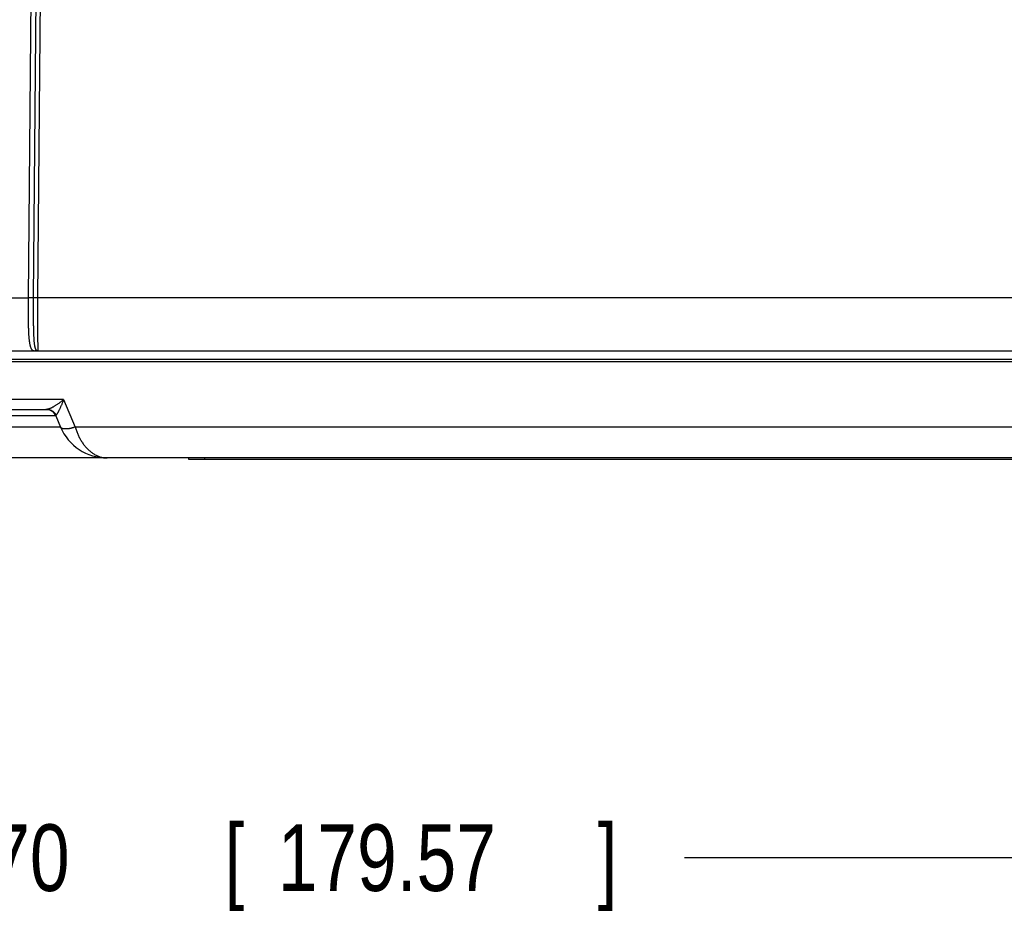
# Model space of a CAD drawing. Header units: inches. Extents: x 0 to 34, y 0 to 22.
# Tile 38 of 111: x 20.7 to 22.6, y 4.8 to 6.5. Entities that reach past the tile are written whole.
import ezdxf

# ---------------------------------------------------------------- set-up
doc = ezdxf.new("R2010")
doc.units = ezdxf.units.IN
doc.header["$LTSCALE"] = 1.87
doc.header["$MEASUREMENT"] = 0
doc.layers.get('0').update_dxf_attribs({"linetype": 'CONTINUOUS'})
doc.layers.add('DIMENSIONS', color=7, linetype='CONTINUOUS')
doc.styles.get("Standard").update_dxf_attribs({"font": 'txt', "width": 0.8})
doc.dimstyles.new('DIMSTYLE_1', dxfattribs={"dimtxt": 0.125, "dimasz": 0.18, "dimexe": 0.18, "dimexo": 0.0625, "dimgap": 0.09, "dimtad": 0, "dimtih": 1, "dimtoh": 1, "dimdec": 3, "dimzin": 4, "dimdsep": 46, "dimtxsty": 'STANDARD', "dimblk": '_FILLED', "dimblk1": '_FILLED', "dimblk2": '_FILLED', "dimcen": 0.09, "dimadec": 0, "dimazin": 0, "dimtp": 0.01, "dimtm": 0.01, "dimtfac": 1, "dimtdec": 3, "dimtofl": 0, "dimtmove": 0, "dimatfit": 3, "dimldrblk": '_FILLED', "dimfxl": 1, "dimtolj": 1, "dimtzin": 4, "dimarcsym": 0})

# ---------------------------------------------------------------- blocks, each defined once
blk = doc.blocks.new('_FILLED')
at = {"color": 0, "linetype": 'BYBLOCK'}
blk.add_solid([(0, 0), (-1, 0.174), (-1, -0.174)], dxfattribs=at)
blk = doc.blocks.new('*D0')
at = {"layer": 'DIMENSIONS', "color": 2, "linetype": 'CONTINUOUS'}
for p, q in [((17.5503, 7.3875), (17.5503, 4.805)), ((24.6201, 5.9168), (24.6201, 4.805)), ((17.5503, 4.93), (20.4163, 4.93)), ((24.6201, 4.93), (21.9663, 4.93))]:
    blk.add_line(p, q, dxfattribs=at)
at = {"layer": 'DIMENSIONS', "color": 2, "linetype": 'CONTINUOUS', "xscale": 0.18, "yscale": 0.18, "zscale": 0.18, "rotation": 180}
blk.add_blockref('_FILLED', (17.5503, 4.93), dxfattribs=at)
at = {"layer": 'DIMENSIONS', "color": 2, "linetype": 'CONTINUOUS', "xscale": 0.18, "yscale": 0.18, "zscale": 0.18}
blk.add_blockref('_FILLED', (24.6201, 4.93), dxfattribs=at)
at = {"layer": 'DIMENSIONS', "color": 2, "linetype": 'CONTINUOUS', "width": 0.8}
for s, p in [('7.070', (20.4788, 4.8675)), ('[', (21.1038, 4.8675)), ('179.57', (21.2038, 4.8675)), (']', (21.8038, 4.8675))]:
    blk.add_text(s, height=0.125, dxfattribs=at).set_placement(p)

msp = doc.modelspace()

# ---------------------------------------------------------------- linework, layer by layer
at = {"color": 7, "linetype": 'CONTINUOUS'}
for p, q in [((20.7444, 6.9969), (20.7355, 5.9801)), ((20.7541, 6.9969), (20.7453, 5.9802)), ((20.7541, 5.9801), (20.7629, 6.9969)), ((20.2257, 5.9801), (20.7355, 5.9801)), ((24.2066, 5.9801), (20.7541, 5.9801)), ((20.1884, 5.881), (24.5201, 5.881)), ((20.3519, 5.8652), (24.4343, 5.8652)), ((20.3519, 5.861), (24.4343, 5.861)), ((20.8022, 5.7893), (20.4425, 5.7893)), ((20.8022, 5.7893), (20.824, 5.7379)), ((20.4739, 5.771), (20.7708, 5.771)), ((20.7875, 5.7588), (20.4572, 5.7588)), ((20.7875, 5.7588), (20.7964, 5.7379)), ((20.7964, 5.7379), (20.4483, 5.7379)), ((24.3238, 5.68), (18.8649, 5.68)), ((21.0373, 5.677), (21.0373, 5.68)), ((23.0373, 5.677), (21.0373, 5.677)), ((21.0673, 5.677), (21.0673, 5.68))]:
    msp.add_line(p, q, dxfattribs=at)
for centre, radius, start, end in [((20.7691, 5.751), 0.02, 23, 90), ((20.8838, 5.775), 0.095, 202.9827, 270)]:
    msp.add_arc(centre, radius, start, end, dxfattribs=at)
for points, knots in [([(20.7453, 5.9802), (20.7452, 5.9802), (20.7451, 5.9802), (20.7448, 5.9802), (20.7446, 5.9801), (20.7443, 5.9801), (20.7439, 5.9801), (20.7435, 5.9801), (20.743, 5.9801), (20.7425, 5.9801), (20.742, 5.9801), (20.7415, 5.9801), (20.7409, 5.9801), (20.7403, 5.9801), (20.7396, 5.9801), (20.739, 5.9801), (20.7383, 5.9801), (20.7376, 5.9801), (20.7369, 5.9801), (20.7362, 5.9801), (20.7358, 5.9801), (20.7355, 5.9801)], [0, 0, 0, 0, 0.018674, 0.042276, 0.070683, 0.103753, 0.141322, 0.183199, 0.229177, 0.279023, 0.332487, 0.389302, 0.449182, 0.511827, 0.576921, 0.64414, 0.713144, 0.783588, 0.855119, 0.927377, 1, 1, 1, 1]), ([(20.7355, 5.9801), (20.7355, 5.9788), (20.7355, 5.9761), (20.7355, 5.972), (20.7355, 5.9679), (20.7355, 5.9639), (20.7355, 5.9598), (20.7355, 5.9559), (20.7355, 5.9519), (20.7355, 5.948), (20.7356, 5.9442), (20.7356, 5.9404), (20.7357, 5.9367), (20.7357, 5.9331), (20.7358, 5.9296), (20.7359, 5.9261), (20.736, 5.9227), (20.7362, 5.9195), (20.7363, 5.9163), (20.7365, 5.9133), (20.7366, 5.9103), (20.7368, 5.9075), (20.7371, 5.9048), (20.7373, 5.9022), (20.7376, 5.8998), (20.7379, 5.8975), (20.7382, 5.8954), (20.7386, 5.8933), (20.739, 5.8915), (20.7394, 5.8898), (20.7399, 5.8882), (20.7404, 5.8868), (20.7409, 5.8855), (20.7415, 5.8844), (20.7422, 5.8835), (20.7429, 5.8827), (20.7437, 5.8821), (20.7445, 5.8816), (20.7454, 5.8813), (20.7463, 5.8811), (20.7472, 5.881), (20.7477, 5.881), (20.748, 5.881)], [0, 0, 0, 0, 0.039322, 0.078564, 0.117657, 0.156536, 0.195135, 0.23339, 0.271236, 0.308609, 0.345445, 0.381682, 0.417259, 0.452116, 0.486195, 0.519439, 0.551795, 0.583211, 0.613634, 0.643016, 0.671309, 0.69847, 0.724459, 0.74924, 0.772777, 0.79504, 0.816004, 0.835652, 0.853974, 0.870969, 0.886645, 0.901027, 0.914168, 0.926156, 0.93712, 0.947232, 0.956716, 0.965784, 0.974635, 0.983278, 0.991688, 1, 1, 1, 1]), ([(20.7453, 5.9802), (20.7453, 5.9788), (20.7452, 5.9761), (20.7452, 5.9721), (20.7452, 5.9681), (20.7452, 5.9642), (20.7452, 5.9602), (20.7452, 5.9563), (20.7452, 5.9524), (20.7452, 5.9486), (20.7452, 5.9448), (20.7452, 5.9411), (20.7452, 5.9375), (20.7453, 5.9339), (20.7453, 5.9304), (20.7454, 5.927), (20.7455, 5.9237), (20.7455, 5.9204), (20.7456, 5.9173), (20.7457, 5.9143), (20.7458, 5.9113), (20.746, 5.9085), (20.7461, 5.9058), (20.7463, 5.9033), (20.7464, 5.9008), (20.7466, 5.8985), (20.7468, 5.8963), (20.7471, 5.8943), (20.7473, 5.8924), (20.7476, 5.8906), (20.7479, 5.889), (20.7482, 5.8876), (20.7486, 5.8863), (20.7489, 5.8851), (20.7494, 5.8841), (20.7498, 5.8833), (20.7504, 5.8826), (20.7509, 5.8821), (20.7513, 5.8819), (20.7515, 5.8818)], [0, 0, 0, 0, 0.040348, 0.080624, 0.120754, 0.160666, 0.200293, 0.239569, 0.278433, 0.316829, 0.354701, 0.391988, 0.428626, 0.464551, 0.499702, 0.534022, 0.567456, 0.599951, 0.631461, 0.66194, 0.691335, 0.719588, 0.746652, 0.772499, 0.797095, 0.820402, 0.842378, 0.862982, 0.882197, 0.900013, 0.916418, 0.931398, 0.94495, 0.957098, 0.9679, 0.977449, 0.985899, 0.993338, 1, 1, 1, 1]), ([(20.7541, 5.9801), (20.7538, 5.9801), (20.7534, 5.9802), (20.7527, 5.9802), (20.7521, 5.9802), (20.7514, 5.9802), (20.7508, 5.9802), (20.7502, 5.9802), (20.7496, 5.9802), (20.749, 5.9802), (20.7485, 5.9802), (20.7479, 5.9802), (20.7475, 5.9802), (20.747, 5.9802), (20.7466, 5.9802), (20.7463, 5.9802), (20.746, 5.9802), (20.7457, 5.9802), (20.7455, 5.9802), (20.7453, 5.9802), (20.7453, 5.9802)], [0, 0, 0, 0, 0.076647, 0.152864, 0.228227, 0.302313, 0.374709, 0.44501, 0.512823, 0.577768, 0.639484, 0.697624, 0.751863, 0.801898, 0.847449, 0.888263, 0.924111, 0.954791, 0.980132, 1, 1, 1, 1]), ([(20.755, 5.881), (20.7549, 5.881), (20.7549, 5.8812), (20.7548, 5.8814), (20.7547, 5.8818), (20.7547, 5.8824), (20.7546, 5.8832), (20.7545, 5.8841), (20.7545, 5.8852), (20.7544, 5.8864), (20.7544, 5.8878), (20.7543, 5.8894), (20.7543, 5.8911), (20.7542, 5.893), (20.7542, 5.895), (20.7541, 5.8972), (20.7541, 5.8995), (20.754, 5.9019), (20.754, 5.9045), (20.754, 5.9072), (20.7539, 5.91), (20.7539, 5.913), (20.7539, 5.9161), (20.7539, 5.9192), (20.7539, 5.9225), (20.7538, 5.9259), (20.7538, 5.9294), (20.7538, 5.9329), (20.7538, 5.9366), (20.7538, 5.9403), (20.7538, 5.9441), (20.7538, 5.9479), (20.7539, 5.9518), (20.7539, 5.9558), (20.7539, 5.9598), (20.7539, 5.9638), (20.7539, 5.9679), (20.754, 5.9719), (20.754, 5.976), (20.754, 5.9788), (20.7541, 5.9801)], [0, 0, 0, 0, 0.001145, 0.003811, 0.00813, 0.014119, 0.021778, 0.031098, 0.042066, 0.054666, 0.068877, 0.084677, 0.102037, 0.120924, 0.141301, 0.163137, 0.186402, 0.211056, 0.237051, 0.264341, 0.292884, 0.322634, 0.353544, 0.385564, 0.418637, 0.452704, 0.487707, 0.523597, 0.560323, 0.597818, 0.636009, 0.674826, 0.714205, 0.754079, 0.794382, 0.835045, 0.876006, 0.917197, 0.958552, 1, 1, 1, 1]), ([(20.7515, 5.8818), (20.7514, 5.8817), (20.751, 5.8815), (20.7504, 5.8814), (20.7498, 5.8812), (20.7492, 5.8811), (20.7486, 5.881), (20.7482, 5.881), (20.748, 5.881)], [0, 0, 0, 0, 0.167918, 0.335167, 0.501865, 0.668144, 0.834141, 1, 1, 1, 1]), ([(20.7515, 5.8818), (20.7519, 5.8816), (20.7526, 5.8813), (20.7538, 5.8811), (20.7546, 5.881), (20.755, 5.881)], [0, 0, 0, 0, 0.338754, 0.670278, 1, 1, 1, 1]), ([(20.8022, 5.7893), (20.8014, 5.7887), (20.7999, 5.7874), (20.7976, 5.7857), (20.7953, 5.784), (20.7931, 5.7823), (20.7909, 5.7808), (20.7889, 5.7794), (20.7869, 5.7782), (20.785, 5.777), (20.7832, 5.7759), (20.7816, 5.775), (20.78, 5.7742), (20.7786, 5.7734), (20.7773, 5.7728), (20.776, 5.7723), (20.7749, 5.7719), (20.7739, 5.7716), (20.773, 5.7713), (20.7722, 5.7711), (20.7715, 5.771), (20.771, 5.771), (20.7708, 5.771)], [0, 0, 0, 0, 0.081237, 0.160878, 0.238407, 0.313283, 0.385013, 0.45322, 0.517613, 0.577981, 0.634202, 0.68622, 0.734066, 0.77781, 0.817577, 0.853519, 0.88583, 0.914717, 0.940419, 0.963193, 0.983292, 1, 1, 1, 1]), ([(20.8022, 5.7893), (20.8018, 5.7884), (20.8012, 5.7867), (20.8001, 5.7841), (20.7991, 5.7816), (20.7981, 5.7792), (20.7971, 5.777), (20.7961, 5.7749), (20.7953, 5.7729), (20.7944, 5.7711), (20.7936, 5.7694), (20.7928, 5.7679), (20.7921, 5.7666), (20.7915, 5.7654), (20.7909, 5.7643), (20.7903, 5.7634), (20.7898, 5.7626), (20.7894, 5.7619), (20.7889, 5.7613), (20.7886, 5.7609), (20.7882, 5.7605), (20.788, 5.7603), (20.7879, 5.7602)], [0, 0, 0, 0, 0.087924, 0.173575, 0.256382, 0.335768, 0.411221, 0.482358, 0.548893, 0.61063, 0.667465, 0.719369, 0.766397, 0.808654, 0.846316, 0.879568, 0.908609, 0.933681, 0.955069, 0.973063, 0.987946, 1, 1, 1, 1]), ([(20.7708, 5.771), (20.7712, 5.771), (20.772, 5.771), (20.7732, 5.7709), (20.7745, 5.7707), (20.7757, 5.7704), (20.7769, 5.77), (20.778, 5.7696), (20.7792, 5.769), (20.7803, 5.7684), (20.7813, 5.7678), (20.7823, 5.767), (20.7833, 5.7662), (20.7842, 5.7654), (20.7851, 5.7645), (20.7859, 5.7635), (20.7866, 5.7624), (20.7873, 5.7614), (20.7877, 5.7606), (20.7879, 5.7602)], [0, 0, 0, 0, 0.056599, 0.114899, 0.173232, 0.231616, 0.290065, 0.348593, 0.407214, 0.465937, 0.524774, 0.583731, 0.642814, 0.702026, 0.761369, 0.820842, 0.880442, 0.940163, 1, 1, 1, 1]), ([(20.7879, 5.7602), (20.7878, 5.7602), (20.7877, 5.76), (20.7875, 5.7598), (20.7874, 5.7595), (20.7874, 5.7591), (20.7875, 5.7589), (20.7875, 5.7588)], [0, 0, 0, 0, 0.21511, 0.408016, 0.592115, 0.784082, 1, 1, 1, 1]), ([(20.824, 5.7379), (20.8235, 5.7377), (20.8224, 5.7374), (20.8209, 5.7368), (20.8193, 5.7364), (20.8177, 5.7359), (20.8162, 5.7356), (20.8147, 5.7352), (20.8132, 5.7349), (20.8118, 5.7347), (20.8104, 5.7345), (20.809, 5.7343), (20.8077, 5.7342), (20.8064, 5.7342), (20.8052, 5.7342), (20.8041, 5.7342), (20.803, 5.7343), (20.802, 5.7345), (20.8011, 5.7347), (20.8002, 5.7349), (20.7994, 5.7352), (20.7987, 5.7356), (20.7981, 5.7359), (20.7975, 5.7364), (20.797, 5.7368), (20.7967, 5.7374), (20.7965, 5.7377), (20.7964, 5.7379)], [0, 0, 0, 0, 0.057251, 0.113941, 0.169933, 0.225052, 0.279128, 0.331996, 0.383503, 0.433521, 0.481936, 0.52864, 0.573538, 0.616537, 0.657562, 0.696554, 0.733469, 0.768283, 0.801009, 0.831699, 0.860433, 0.887324, 0.912509, 0.936188, 0.958632, 0.980178, 1, 1, 1, 1]), ([(20.824, 5.7379), (20.8243, 5.7368), (20.825, 5.7345), (20.8262, 5.7312), (20.8274, 5.7279), (20.8287, 5.7247), (20.8301, 5.7215), (20.8316, 5.7184), (20.8332, 5.7154), (20.835, 5.7124), (20.8368, 5.7094), (20.8387, 5.7066), (20.8407, 5.7039), (20.8429, 5.7012), (20.8451, 5.6987), (20.8474, 5.6963), (20.8498, 5.6941), (20.8523, 5.6919), (20.8549, 5.6899), (20.8575, 5.6881), (20.8603, 5.6865), (20.863, 5.685), (20.8659, 5.6837), (20.8688, 5.6826), (20.8718, 5.6816), (20.8747, 5.6809), (20.8778, 5.6804), (20.8808, 5.6801), (20.8828, 5.68), (20.8838, 5.68)], [0, 0, 0, 0, 0.039483, 0.078797, 0.118009, 0.157117, 0.19613, 0.235056, 0.273889, 0.312606, 0.351184, 0.389576, 0.427739, 0.465646, 0.503282, 0.540643, 0.577714, 0.614475, 0.650918, 0.687035, 0.722824, 0.758292, 0.793452, 0.828323, 0.862944, 0.897367, 0.93165, 0.965859, 1, 1, 1, 1]), ([(23.2237, 5.7379), (22.957, 5.7379), (22.4238, 5.7379), (21.6239, 5.7379), (21.0906, 5.7379), (20.824, 5.7379)], [0, 0, 0, 0, 0.333333, 0.666668, 1, 1, 1, 1])]:
    msp.add_open_spline(points, degree=3, knots=knots, dxfattribs=at)
for points in [[(20.7708, 5.771), (20.7708, 5.771), (20.7708, 5.771), (20.7708, 5.771)], [(20.7964, 5.7379), (20.7964, 5.7379), (20.7964, 5.7379), (20.7964, 5.7379)]]:
    msp.add_open_spline(points, degree=3, dxfattribs=at)

# ---------------------------------------------------------------- dimensions: what is measured, and where the dimension line sits
at = {"layer": 'DIMENSIONS', "color": 2, "linetype": 'CONTINUOUS'}
dim = msp.add_linear_dim(base=(24.6201, 4.93), p1=(17.5503, 7.3875), p2=(24.6201, 5.9168), dimstyle='DIMSTYLE_1', dxfattribs=at)
dim.commit()
dim.dimension.update_dxf_attribs({"geometry": '*D0', "text_midpoint": (21.1913, 4.93), "dimtype": 160})

doc.saveas('drawing.dxf')
